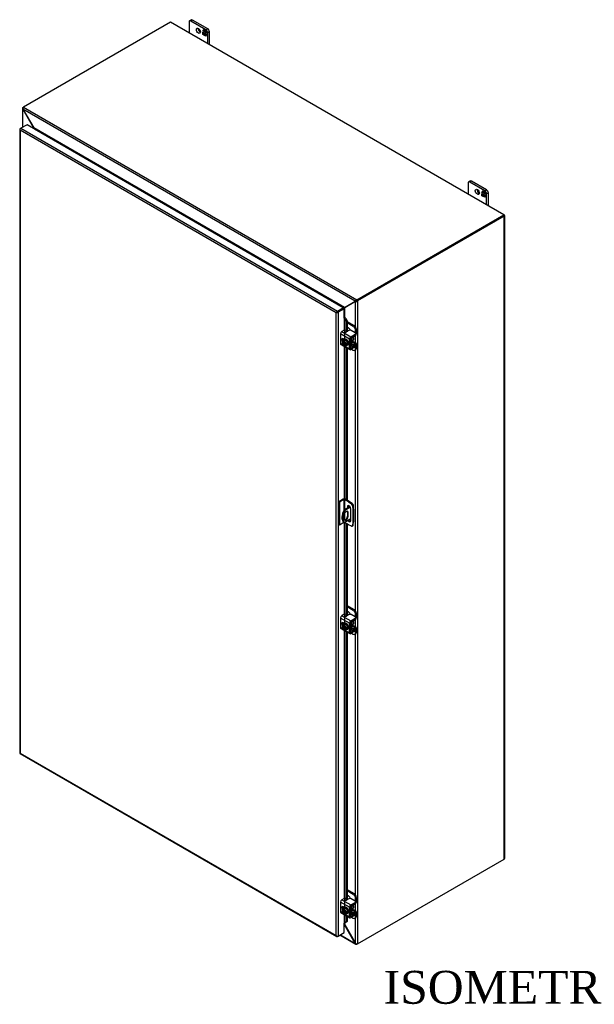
# Model space of a CAD drawing. Header units: inches. Extents: x 16 to 296, y 8 to 197.
# Tile 9 of 10: x 226 to 261, y 137 to 197. Entities that reach past the tile are written whole.
import ezdxf
from ezdxf.enums import TextEntityAlignment as Align

# ---------------------------------------------------------------- set-up
doc = ezdxf.new("R2010")
doc.units = ezdxf.units.IN
doc.header["$MEASUREMENT"] = 0
for name, color, linetype in [('COM40153-1', 7, 'CONTINUOUS'), ('COM40153-2', 7, 'CONTINUOUS'), ('COM42667', 7, 'CONTINUOUS'), ('COM42780', 7, 'CONTINUOUS'), ('COM48467', 7, 'CONTINUOUS'), ('COM52670', 7, 'CONTINUOUS'), ('COM71782-6', 7, 'CONTINUOUS'), ('DEFAULT', 7, 'CONTINUOUS'), ('FET07710', 7, 'CONTINUOUS'), ('SCC19011', 7, 'CONTINUOUS'), ('WAF25035', 7, 'CONTINUOUS')]:
    doc.layers.add(name, color=color, linetype=linetype)
doc.styles.add('SEACAD_TIMES_NEW_ROMAN', font='times.ttf')

msp = doc.modelspace()

# ---------------------------------------------------------------- linework, layer by layer
at = {"layer": 'COM40153-1', "color": 7}
for p, q in [((246.175, 167.065), (246.188, 167.057)), ((246.002, 166.926), (245.645, 166.72)), ((245.645, 166.72), (245.686, 166.697)), ((246.023, 166.892), (245.686, 166.697)), ((245.837, 166.582), (245.878, 166.559)), ((245.837, 166.582), (245.837, 166.345)), ((245.878, 166.321), (245.878, 166.559)), ((246.213, 166.777), (246.213, 167.022)), ((245.625, 165.995), (245.666, 165.972)), ((245.63, 166.416), (245.63, 166.179)), ((246.049, 166.172), (245.686, 165.962)), ((245.837, 166.345), (245.878, 166.321))]:
    msp.add_line(p, q, dxfattribs=at)
for centre, major_axis, start_param, end_param in [((246.127, 167.022), (-0.0864, 0), 2.529725, 3.926991), ((245.925, 166.515), (0.3, 0.52), 1.508132, 3.141593), ((245.966, 166.491), (0.3, 0.52), 1.508132, 3.204257), ((245.754, 166.487), (-0.087, -0.151), 2.356194, 5.497787), ((245.713, 166.511), (-0.087, -0.151), 2.356194, 2.906426), ((246.054, 166.787), (-0.025, -0.0433), 4.139289, 6.283185), ((246.014, 166.811), (0.025, 0.0433), 4.093609, 5.210881), ((246.054, 166.787), (-0.025, -0.0433), 0, 0.63978), ((245.754, 166.25), (0.087, 0.151), 2.356194, 5.497787), ((245.713, 166.274), (0.087, 0.151), 3.37676, 5.497787)]:
    msp.add_ellipse(centre, major_axis=major_axis, ratio=0.57735, start_param=start_param, end_param=end_param, dxfattribs=at)
at = {"layer": 'COM40153-2', "color": 7}
for p, q in [((245.587, 167.374), (245.309, 167.214)), ((245.309, 167.214), (245.309, 165.826)), ((245.349, 167.19), (245.309, 167.214)), ((245.628, 167.351), (245.349, 167.19)), ((245.349, 167.19), (245.349, 165.802)), ((245.628, 167.351), (245.628, 166.692)), ((245.668, 167.351), (245.668, 166.734)), ((245.903, 167.215), (245.668, 167.351)), ((245.944, 167.239), (245.709, 167.374)), ((245.903, 167.215), (245.944, 167.239)), ((245.903, 167.215), (246.092, 167.087)), ((246.133, 167.111), (245.944, 167.239)), ((246.092, 167.087), (246.133, 167.111)), ((245.668, 166.541), (245.668, 166.115)), ((245.837, 166.919), (245.878, 166.942)), ((245.837, 166.919), (245.837, 166.831)), ((245.878, 166.855), (245.878, 166.942)), ((246.049, 166.078), (246.049, 166.796)), ((246.197, 166.999), (246.156, 166.976)), ((246.156, 166.976), (246.173, 166.748)), ((246.173, 166.748), (246.214, 166.772)), ((246.173, 166.748), (246.173, 165.983)), ((246.214, 166.772), (246.197, 166.999)), ((246.214, 166.772), (246.214, 166.007)), ((245.628, 165.963), (245.349, 165.802)), ((245.628, 165.994), (245.628, 165.963)), ((245.668, 165.97), (245.668, 165.963)), ((245.903, 165.827), (245.668, 165.963)), ((246.173, 165.983), (246.156, 165.774)), ((246.173, 165.983), (246.214, 166.007)), ((246.197, 165.798), (246.214, 166.007)), ((245.349, 165.802), (245.309, 165.826)), ((246.092, 165.737), (245.903, 165.827)), ((246.136, 165.736), (246.177, 165.759)), ((246.156, 165.774), (246.197, 165.798))]:
    msp.add_line(p, q, dxfattribs=at)
for centre, major_axis, start_param, end_param in [((245.648, 167.339), (-0.0864, 0), 3.926991, 5.497787), ((245.648, 167.339), (-0.0288, 0), 3.926991, 5.497787), ((246.086, 167.009), (0.05, -0.0866), 0.872665, 2.268928), ((246.127, 167.033), (-0.05, 0.0866), 4.014257, 5.410521), ((245.943, 166.857), (0.075, -0.13), 0.785398, 3.926991), ((245.984, 166.881), (0.075, -0.13), 3.416574, 3.926991), ((245.648, 165.951), (0.0288, 0), 0.785398, 2.356194), ((245.943, 166.139), (-0.075, 0.13), 1.73559, 3.926991), ((245.984, 166.162), (-0.075, 0.13), 1.73559, 2.866611), ((246.086, 165.822), (-0.05, 0.0866), 2.443461, 3.839724), ((246.127, 165.846), (-0.05, 0.0866), 3.141593, 3.839724)]:
    msp.add_ellipse(centre, major_axis=major_axis, ratio=0.57735, start_param=start_param, end_param=end_param, dxfattribs=at)
at = {"layer": 'COM42667', "color": 7}
for p, q in [((245.966, 177.106), (245.418, 177.422)), ((245.418, 177.422), (245.418, 176.84)), ((245.643, 177.646), (245.498, 177.563)), ((245.498, 177.563), (246.047, 177.246)), ((245.932, 177.627), (245.785, 177.543)), ((246.047, 177.246), (246.32, 177.403)), ((246.047, 177.184), (246.32, 177.341)), ((246.32, 177.485), (246.073, 177.627)), ((246.32, 177.341), (246.32, 177.403)), ((246.349, 177.382), (246.349, 177.444)), ((245.418, 176.84), (245.621, 176.722)), ((245.441, 176.788), (245.99, 176.471)), ((245.648, 177.09), (245.573, 177.133)), ((245.661, 176.7), (245.966, 176.523)), ((245.966, 176.523), (245.966, 177.106)), ((246.02, 176.554), (246.02, 177.137)), ((246.32, 176.696), (246.047, 176.539)), ((246.32, 176.634), (246.047, 176.477)), ((246.307, 176.785), (246.32, 176.778)), ((246.32, 176.634), (246.32, 176.696)), ((246.349, 176.675), (246.349, 176.737)), ((246.047, 176.539), (246.02, 176.554)), ((245.966, 159.835), (245.418, 160.152)), ((245.418, 160.152), (245.418, 159.57)), ((245.643, 160.376), (245.498, 160.292)), ((245.498, 160.292), (246.047, 159.975)), ((245.648, 159.819), (245.573, 159.863)), ((245.932, 160.357), (245.785, 160.272)), ((246.02, 159.284), (246.02, 159.866)), ((246.047, 159.975), (246.32, 160.133)), ((246.047, 159.913), (246.32, 160.071)), ((246.32, 160.214), (246.073, 160.357)), ((246.32, 160.071), (246.32, 160.133)), ((246.349, 160.112), (246.349, 160.174)), ((245.418, 159.57), (245.621, 159.452)), ((245.441, 159.517), (245.99, 159.2)), ((245.661, 159.429), (245.966, 159.253)), ((245.966, 159.253), (245.966, 159.835)), ((246.047, 159.268), (246.02, 159.284)), ((246.32, 159.426), (246.047, 159.268)), ((246.32, 159.364), (246.047, 159.206)), ((246.307, 159.515), (246.32, 159.507)), ((246.32, 159.364), (246.32, 159.426)), ((246.349, 159.405), (246.349, 159.467)), ((245.643, 143.105), (245.498, 143.022)), ((245.932, 143.086), (245.785, 143.002)), ((246.32, 142.944), (246.073, 143.086)), ((245.966, 142.565), (245.418, 142.881)), ((245.418, 142.881), (245.418, 142.299)), ((245.498, 143.022), (246.047, 142.705)), ((245.648, 142.549), (245.573, 142.592)), ((245.966, 141.982), (245.966, 142.565)), ((246.02, 142.013), (246.02, 142.596)), ((246.047, 142.705), (246.32, 142.862)), ((246.047, 142.643), (246.32, 142.8)), ((246.32, 142.8), (246.32, 142.862)), ((246.349, 142.841), (246.349, 142.903)), ((245.418, 142.299), (245.621, 142.181)), ((245.441, 142.247), (245.99, 141.93)), ((245.661, 142.159), (245.966, 141.982)), ((246.047, 141.998), (246.02, 142.013)), ((246.32, 142.155), (246.047, 141.998)), ((246.32, 142.093), (246.047, 141.936)), ((246.307, 142.244), (246.32, 142.237)), ((246.32, 142.093), (246.32, 142.155)), ((246.349, 142.134), (246.349, 142.196))]:
    msp.add_line(p, q, dxfattribs=at)
for centre, major_axis, start_param, end_param in [((245.498, 177.469), (-0.0572, -0.0991), 3.926991, 5.497787), ((245.677, 177.626), (-0.048, 0), 3.141593, 5.497787), ((245.751, 177.562), (0.048, 0), 2.929457, 5.497787), ((246.003, 177.587), (0.1, 0), 0.785398, 2.356194), ((246.047, 177.152), (0.0572, 0.0991), 0.785398, 2.356194), ((246.249, 177.444), (-0.1, 0), 2.356194, 3.926991), ((246.249, 177.382), (-0.1, 0), 2.356194, 3.141593), ((245.498, 176.887), (0.0572, 0.0991), 2.356194, 3.141593), ((245.573, 177.042), (0.0562, -0.0973), 2.356194, 4.826451), ((245.627, 177.073), (0.0562, -0.0973), 3.6401, 4.826451), ((246.047, 177.152), (0.0192, 0.0333), 0.785398, 2.356194), ((246.249, 176.737), (-0.1, 0), 2.356194, 3.926991), ((246.249, 176.675), (-0.1, 0), 2.356194, 3.141593), ((246.047, 176.57), (0.0572, 0.0991), 2.356194, 3.926991), ((246.047, 176.57), (0.0192, 0.0333), 2.356194, 3.926991), ((245.498, 160.199), (-0.0572, -0.0991), 3.926991, 5.497787), ((245.573, 159.771), (0.0562, -0.0973), 2.356194, 4.826451), ((245.627, 159.802), (0.0562, -0.0973), 3.6401, 4.826451), ((245.677, 160.356), (-0.048, 0), 3.141593, 5.497787), ((245.751, 160.292), (0.048, 0), 2.929457, 5.497787), ((246.003, 160.316), (0.1, 0), 0.785398, 2.356194), ((246.047, 159.882), (0.0572, 0.0991), 0.785398, 2.356194), ((246.047, 159.882), (0.0192, 0.0333), 0.785398, 2.356194), ((246.249, 160.174), (-0.1, 0), 2.356194, 3.926991), ((246.249, 160.112), (-0.1, 0), 2.356194, 3.141593), ((245.498, 159.616), (0.0572, 0.0991), 2.356194, 3.141593), ((246.047, 159.3), (0.0572, 0.0991), 2.356194, 3.926991), ((246.047, 159.3), (0.0192, 0.0333), 2.356194, 3.926991), ((246.249, 159.467), (-0.1, 0), 2.356194, 3.926991), ((246.249, 159.405), (-0.1, 0), 2.356194, 3.141593), ((245.677, 143.085), (-0.048, 0), 3.141593, 5.497787), ((246.003, 143.046), (0.1, 0), 0.785398, 2.356194), ((245.498, 142.928), (-0.0572, -0.0991), 3.926991, 5.497787), ((245.573, 142.501), (0.0562, -0.0973), 2.356194, 4.826451), ((245.627, 142.532), (0.0562, -0.0973), 3.6401, 4.826451), ((245.751, 143.021), (0.048, 0), 2.929457, 5.497787), ((246.047, 142.611), (0.0572, 0.0991), 0.785398, 2.356194), ((246.047, 142.611), (0.0192, 0.0333), 0.785398, 2.356194), ((246.249, 142.903), (-0.1, 0), 2.356194, 3.926991), ((246.249, 142.841), (-0.1, 0), 2.356194, 3.141593), ((245.498, 142.346), (0.0572, 0.0991), 2.356194, 3.141593), ((246.047, 142.029), (0.0572, 0.0991), 2.356194, 3.926991), ((246.047, 142.029), (0.0192, 0.0333), 2.356194, 3.926991), ((246.249, 142.196), (-0.1, 0), 2.356194, 3.926991), ((246.249, 142.134), (-0.1, 0), 2.356194, 3.141593)]:
    msp.add_ellipse(centre, major_axis=major_axis, ratio=0.57735, start_param=start_param, end_param=end_param, dxfattribs=at)
at = {"layer": 'COM42780', "color": 7}
for p, q in [((245.815, 178.183), (246.247, 177.933)), ((245.815, 178.12), (246.193, 177.902)), ((245.911, 177.78), (245.815, 177.835)), ((246.193, 177.902), (246.247, 177.933)), ((246.145, 177.208), (246.309, 177.306)), ((246.389, 177.688), (246.335, 177.657)), ((246.335, 177.474), (246.335, 177.657)), ((246.389, 177.445), (246.389, 177.688)), ((246.02, 176.768), (246.065, 176.742)), ((246.02, 176.729), (246.089, 176.69)), ((246.024, 177.154), (246.065, 177.13)), ((246.065, 176.742), (246.065, 177.13)), ((246.119, 176.773), (246.119, 177.161)), ((246.119, 176.773), (246.145, 176.757)), ((246.123, 176.956), (246.309, 176.848)), ((246.365, 176.853), (246.137, 176.985)), ((246.309, 176.848), (246.145, 176.757)), ((246.308, 176.786), (246.145, 176.695)), ((246.308, 176.786), (246.335, 176.77)), ((246.335, 176.767), (246.335, 176.77)), ((246.335, 176.527), (246.335, 176.645)), ((246.389, 176.558), (246.389, 176.801)), ((246.093, 176.503), (246.193, 176.445)), ((246.293, 176.435), (246.347, 176.466)), ((246.335, 176.527), (246.389, 176.558)), ((245.815, 160.912), (246.247, 160.663)), ((245.815, 160.85), (246.193, 160.632)), ((245.911, 160.509), (245.815, 160.564)), ((246.193, 160.632), (246.247, 160.663)), ((246.024, 159.884), (246.065, 159.86)), ((246.065, 159.472), (246.065, 159.86)), ((246.119, 159.503), (246.119, 159.891)), ((246.145, 159.937), (246.309, 160.035)), ((246.389, 160.418), (246.335, 160.387)), ((246.335, 160.204), (246.335, 160.387)), ((246.389, 160.174), (246.389, 160.418)), ((246.02, 159.498), (246.065, 159.472)), ((246.02, 159.459), (246.089, 159.419)), ((246.119, 159.502), (246.145, 159.487)), ((246.123, 159.686), (246.309, 159.578)), ((246.365, 159.583), (246.137, 159.714)), ((246.309, 159.578), (246.145, 159.487)), ((246.308, 159.515), (246.145, 159.424)), ((246.308, 159.515), (246.335, 159.499)), ((246.335, 159.497), (246.335, 159.499)), ((246.335, 159.256), (246.335, 159.375)), ((246.335, 159.256), (246.389, 159.287)), ((246.389, 159.287), (246.389, 159.53)), ((246.093, 159.233), (246.193, 159.175)), ((246.293, 159.165), (246.347, 159.196)), ((245.815, 143.641), (246.247, 143.392)), ((245.815, 143.579), (246.193, 143.361)), ((245.911, 143.239), (245.815, 143.294)), ((246.193, 143.361), (246.247, 143.392)), ((246.389, 143.147), (246.335, 143.116)), ((246.335, 142.933), (246.335, 143.116)), ((246.389, 142.904), (246.389, 143.147)), ((246.024, 142.613), (246.065, 142.589)), ((246.065, 142.201), (246.065, 142.589)), ((246.119, 142.232), (246.119, 142.62)), ((246.145, 142.667), (246.309, 142.765)), ((246.02, 142.227), (246.065, 142.201)), ((246.02, 142.188), (246.089, 142.149)), ((246.093, 141.962), (246.193, 141.904)), ((246.119, 142.232), (246.145, 142.216)), ((246.123, 142.415), (246.309, 142.307)), ((246.365, 142.312), (246.137, 142.444)), ((246.309, 142.307), (246.145, 142.216)), ((246.308, 142.245), (246.145, 142.154)), ((246.293, 141.894), (246.347, 141.925)), ((246.308, 142.245), (246.335, 142.229)), ((246.335, 142.226), (246.335, 142.229)), ((246.335, 141.986), (246.335, 142.104)), ((246.335, 141.986), (246.389, 142.017)), ((246.389, 142.017), (246.389, 142.26))]:
    msp.add_line(p, q, dxfattribs=at)
for centre, major_axis, start_param, end_param in [((246.193, 177.739), (0.1, -0.173), 0.785398, 2.356194), ((246.247, 177.77), (-0.1, 0.173), 3.926991, 5.497787), ((245.911, 177.617), (0.1, -0.173), 1.392108, 2.356194), ((246.146, 177.177), (-0.0192, -0.0333), 3.944444, 5.497787), ((246.308, 177.398), (-0.0572, -0.0991), 0.802851, 2.356194), ((246.146, 177.177), (-0.0572, -0.0991), 4.744903, 5.497787), ((246.146, 176.789), (0.0572, 0.0991), 2.356194, 3.909538), ((246.031, 177.08), (0.078, -0.135), 0.133398, 1.437398), ((246.146, 176.789), (0.0192, 0.0333), 2.356194, 3.909538), ((246.308, 176.754), (-0.0192, -0.0333), 2.356194, 3.909538), ((246.308, 176.754), (-0.0572, -0.0991), 2.356194, 3.909538), ((246.193, 176.608), (-0.1, 0.173), 2.356194, 3.926991), ((246.247, 176.639), (-0.1, 0.173), 3.141593, 3.926991), ((245.911, 160.346), (0.1, -0.173), 1.392108, 2.356194), ((246.193, 160.468), (0.1, -0.173), 0.785398, 2.356194), ((246.247, 160.499), (-0.1, 0.173), 3.926991, 5.497787), ((246.146, 159.906), (-0.0572, -0.0991), 4.744903, 5.497787), ((246.146, 159.906), (-0.0192, -0.0333), 3.944444, 5.497787), ((246.308, 160.128), (-0.0572, -0.0991), 0.802851, 2.356194), ((246.146, 159.518), (0.0572, 0.0991), 2.356194, 3.909538), ((246.031, 159.809), (0.078, -0.135), 0.133398, 1.437398), ((246.146, 159.518), (0.0192, 0.0333), 2.356194, 3.909538), ((246.193, 159.338), (-0.1, 0.173), 2.356194, 3.926991), ((246.308, 159.484), (-0.0192, -0.0333), 2.356194, 3.909538), ((246.308, 159.484), (-0.0572, -0.0991), 2.356194, 3.909538), ((246.247, 159.369), (-0.1, 0.173), 3.141593, 3.926991), ((245.911, 143.076), (0.1, -0.173), 1.392108, 2.356194), ((246.193, 143.198), (0.1, -0.173), 0.785398, 2.356194), ((246.247, 143.229), (-0.1, 0.173), 3.926991, 5.497787), ((246.146, 142.636), (-0.0572, -0.0991), 4.744903, 5.497787), ((246.146, 142.636), (-0.0192, -0.0333), 3.944444, 5.497787), ((246.031, 142.539), (0.078, -0.135), 0.133398, 1.437398), ((246.308, 142.857), (-0.0572, -0.0991), 0.802851, 2.356194), ((246.146, 142.248), (0.0572, 0.0991), 2.356194, 3.909538), ((246.146, 142.248), (0.0192, 0.0333), 2.356194, 3.909538), ((246.193, 142.067), (-0.1, 0.173), 2.356194, 3.926991), ((246.308, 142.213), (-0.0192, -0.0333), 2.356194, 3.909538), ((246.308, 142.213), (-0.0572, -0.0991), 2.356194, 3.909538), ((246.247, 142.098), (-0.1, 0.173), 3.141593, 3.926991)]:
    msp.add_ellipse(centre, major_axis=major_axis, ratio=0.57735, start_param=start_param, end_param=end_param, dxfattribs=at)
at = {"layer": 'COM48467', "color": 7}
for p, q in [((226.062, 191.14), (226.062, 189.98)), ((226.087, 191.193), (226.128, 191.217)), ((226.087, 191.193), (226.107, 191.181)), ((226.098, 191.093), (226.087, 191.087)), ((226.087, 191.087), (226.742, 189.951)), ((226.087, 189.995), (226.087, 191.087)), ((226.753, 189.957), (226.742, 189.951)), ((226.742, 189.915), (226.742, 189.951)), ((255.34, 184.614), (246.411, 179.459)), ((255.38, 184.591), (246.452, 179.436)), ((255.38, 184.661), (255.36, 184.673)), ((255.38, 145.493), (255.38, 184.591)), ((255.406, 145.528), (255.406, 184.626)), ((246.329, 179.4), (245.674, 179.021)), ((245.674, 178.421), (245.674, 179.021)), ((246.37, 179.423), (246.329, 179.4)), ((246.329, 177.855), (246.329, 179.4)), ((246.452, 179.436), (246.411, 179.459)), ((246.452, 179.436), (246.452, 140.338)), ((245.594, 178.973), (245.594, 178.973)), ((246.329, 176.874), (246.329, 177.321)), ((246.329, 160.585), (246.329, 176.456)), ((246.329, 159.603), (246.329, 160.05)), ((246.329, 143.314), (246.329, 159.185)), ((246.452, 140.338), (255.38, 145.493)), ((246.329, 142.333), (246.329, 142.78)), ((246.329, 140.374), (246.329, 141.915)), ((245.674, 141.509), (245.674, 141.611)), ((245.674, 141.509), (246.329, 140.374))]:
    msp.add_line(p, q, dxfattribs=at)
for centre, radius, start, end in [((226.131, 191.14), 0.0689, 129.37229, 230.62771), ((246.352, 179.548), 0.151, 261.36492, 311.40397), ((246.327, 179.513), 0.0991, 295.50531, 327.32333), ((246.429, 140.487), 0.151, 228.59603, 278.63508)]:
    msp.add_arc(centre, radius, start, end, dxfattribs=at)
for centre, end_param in [((255.319, 184.626), 3.926991), ((255.319, 145.528), 3.141593)]:
    msp.add_ellipse(centre, major_axis=(-0.0864, 0), ratio=0.57735, start_param=2.356194, end_param=end_param, dxfattribs=at)
for points, knots in [([(226.742, 189.951), (226.744, 189.943), (226.746, 189.936), (226.748, 189.923), (226.749, 189.917), (226.75, 189.912)], [0, 0, 0, 0, 0.25, 0.25, 0.4206563, 0.4206563, 0.4206563, 0.4206563]), ([(245.604, 178.981), (245.605, 178.982), (245.607, 178.982), (245.614, 178.987), (245.62, 178.99), (245.632, 178.997), (245.638, 179), (245.649, 179.007), (245.655, 179.01), (245.665, 179.016), (245.67, 179.019), (245.674, 179.022)], [0.0919591, 0.0919591, 0.0919591, 0.0919591, 0.125, 0.125, 0.25, 0.25, 0.375, 0.375, 0.5, 0.5, 0.6103955, 0.6103955, 0.6103955, 0.6103955]), ([(245.642, 178.959), (245.642, 178.959), (245.642, 178.959), (245.644, 178.962), (245.647, 178.965), (245.653, 178.975), (245.656, 178.981), (245.662, 178.993), (245.665, 178.999), (245.67, 179.01), (245.672, 179.016), (245.674, 179.021)], [0.1244893, 0.1244893, 0.1244893, 0.1244893, 0.125, 0.125, 0.25, 0.25, 0.5, 0.5, 0.75, 0.75, 1, 1, 1, 1]), ([(245.674, 141.509), (245.672, 141.517), (245.67, 141.524), (245.665, 141.539), (245.662, 141.546), (245.656, 141.559), (245.653, 141.566), (245.648, 141.573), (245.647, 141.574), (245.645, 141.575)], [0, 0, 0, 0, 0.25, 0.25, 0.5, 0.5, 0.75, 0.75, 0.8167546, 0.8167546, 0.8167546, 0.8167546])]:
    msp.add_open_spline(points, degree=3, knots=knots, dxfattribs=at)
at = {"layer": 'COM52670', "color": 7}
for p, q in [((235.077, 196.383), (226.128, 191.217)), ((255.36, 184.673), (235.077, 196.383)), ((226.098, 191.093), (226.753, 189.957)), ((246.319, 179.418), (226.098, 191.093)), ((226.128, 191.217), (246.411, 179.506)), ((245.663, 179.04), (226.753, 189.957)), ((226.793, 189.886), (226.794, 189.887)), ((226.794, 189.887), (245.581, 179.04)), ((246.411, 179.506), (255.36, 184.673)), ((246.411, 179.459), (255.36, 184.626)), ((255.36, 184.626), (255.36, 184.673)), ((245.581, 179.04), (245.581, 179.039)), ((245.581, 179.04), (245.581, 179.039)), ((245.663, 179.04), (246.319, 179.418)), ((246.359, 179.442), (246.319, 179.418)), ((246.411, 179.506), (246.411, 179.459)), ((245.645, 141.514), (245.663, 141.503)), ((245.674, 141.509), (245.663, 141.503)), ((246.319, 140.368), (245.663, 141.503)), ((245.383, 140.879), (246.352, 140.319)), ((245.408, 140.893), (246.319, 140.368)), ((246.329, 140.374), (246.319, 140.368)), ((246.411, 140.314), (246.411, 140.338)), ((246.452, 140.338), (246.411, 140.314))]:
    msp.add_line(p, q, dxfattribs=at)
for centre, radius, start, end in [((226.245, 191.123), 0.151, 141.36492, 191.40397), ((246.459, 179.364), 0.15, 108.56927, 158.66184), ((246.415, 179.36), 0.0991, 92.67682, 124.49453), ((246.387, 140.379), 0.0689, 189.37229, 290.62771)]:
    msp.add_arc(centre, radius, start, end, dxfattribs=at)
for points, knots in [([(226.753, 189.957), (226.759, 189.952), (226.764, 189.946), (226.774, 189.935), (226.779, 189.929), (226.788, 189.917), (226.792, 189.911), (226.796, 189.902), (226.797, 189.898), (226.797, 189.894), (226.797, 189.892), (226.797, 189.89), (226.796, 189.889), (226.795, 189.888), (226.795, 189.887), (226.794, 189.887)], [0, 0, 0, 0, 0.25, 0.25, 0.5, 0.5, 0.75, 0.75, 0.875, 0.875, 0.9375, 0.9375, 0.96875, 0.96875, 1, 1, 1, 1]), ([(245.581, 179.04), (245.583, 179.041), (245.585, 179.041), (245.589, 179.042), (245.591, 179.043), (245.597, 179.044), (245.601, 179.044), (245.612, 179.045), (245.619, 179.045), (245.633, 179.044), (245.639, 179.043), (245.651, 179.042), (245.657, 179.041), (245.663, 179.04)], [0, 0, 0, 0, 0.0625, 0.0625, 0.125, 0.125, 0.25, 0.25, 0.5, 0.5, 0.75, 0.75, 1, 1, 1, 1]), ([(245.604, 179.006), (245.608, 179.008), (245.611, 179.01), (245.621, 179.016), (245.627, 179.019), (245.639, 179.026), (245.644, 179.029), (245.655, 179.035), (245.659, 179.038), (245.664, 179.04)], [0.1707247, 0.1707247, 0.1707247, 0.1707247, 0.25, 0.25, 0.375, 0.375, 0.5, 0.5, 0.6096607, 0.6096607, 0.6096607, 0.6096607]), ([(245.663, 141.503), (245.657, 141.508), (245.651, 141.514), (245.645, 141.519), (245.645, 141.519), (245.645, 141.519)], [0, 0, 0, 0, 0.25, 0.25, 0.2553629, 0.2553629, 0.2553629, 0.2553629])]:
    msp.add_open_spline(points, degree=3, knots=knots, dxfattribs=at)
at = {"layer": 'COM71782-6', "color": 7}
for p, q in [((225.907, 189.87), (225.907, 151.945)), ((225.916, 189.849), (225.916, 189.849)), ((225.932, 189.906), (225.973, 189.929)), ((245.15, 178.716), (225.932, 189.812)), ((225.932, 189.812), (225.932, 151.933)), ((226.346, 190.144), (225.973, 189.929)), ((225.973, 189.929), (245.231, 178.81)), ((245.604, 179.026), (226.346, 190.144)), ((245.231, 178.81), (245.604, 179.026)), ((245.604, 179.026), (245.604, 178.979)), ((245.191, 178.74), (245.15, 178.716)), ((245.15, 140.838), (245.15, 178.716)), ((245.174, 178.73), (245.231, 178.763)), ((245.174, 178.73), (245.231, 178.763)), ((245.231, 178.763), (245.604, 178.979)), ((245.604, 178.979), (245.231, 178.763)), ((245.645, 178.955), (245.272, 178.74)), ((245.272, 178.74), (245.272, 140.815)), ((245.645, 178.955), (245.604, 178.979)), ((245.645, 178.384), (245.645, 178.955)), ((245.668, 178.388), (245.673, 178.421)), ((245.645, 178.384), (245.645, 177.647)), ((245.689, 178.358), (245.736, 178.377)), ((245.689, 178.358), (245.768, 178.18)), ((245.689, 177.109), (245.689, 178.358)), ((245.736, 178.377), (245.815, 178.199)), ((245.815, 178.199), (245.768, 178.18)), ((245.768, 178.18), (245.768, 177.536)), ((245.815, 178.199), (245.815, 177.56)), ((245.645, 177.092), (245.645, 177.088)), ((245.645, 176.67), (245.645, 167.389)), ((245.689, 167.383), (245.689, 176.645)), ((245.768, 176.599), (245.768, 167.34)), ((245.815, 176.572), (245.815, 167.313)), ((245.645, 165.968), (245.645, 160.377)), ((245.689, 159.839), (245.689, 165.951)), ((245.768, 165.905), (245.768, 160.266)), ((245.815, 165.878), (245.815, 160.29)), ((245.645, 159.821), (245.645, 159.817)), ((245.645, 159.4), (245.645, 143.106)), ((245.689, 142.568), (245.689, 159.374)), ((245.768, 159.329), (245.768, 142.995)), ((245.815, 159.301), (245.815, 143.019)), ((225.93, 151.906), (245.188, 140.787)), ((225.932, 151.933), (245.15, 140.838)), ((245.645, 142.551), (245.645, 142.547)), ((245.645, 142.129), (245.645, 141.601)), ((245.689, 141.622), (245.689, 142.104)), ((245.768, 142.058), (245.768, 141.67)), ((245.815, 142.031), (245.815, 141.689)), ((245.645, 141.03), (245.645, 141.601)), ((245.768, 141.67), (245.689, 141.622)), ((245.689, 141.622), (245.736, 141.641)), ((245.815, 141.689), (245.736, 141.641)), ((245.815, 141.689), (245.768, 141.67)), ((245.174, 140.805), (245.174, 140.805)), ((245.272, 140.815), (245.231, 140.791)), ((245.272, 140.815), (245.645, 141.03))]:
    msp.add_line(p, q, dxfattribs=at)
for centre, radius, start, end in [((245.63, 178.293), 0.135, 38.39682, 71.6578), ((245.605, 178.322), 0.0911, 23.27341, 46.5882), ((245.887, 141.342), 0.343, 125.20447, 129.63899), ((245.724, 141.561), 0.0704, 117.4412, 127.50152)]:
    msp.add_arc(centre, radius, start, end, dxfattribs=at)
for centre, major_axis, ratio, start_param, end_param in [((225.994, 189.87), (0.0864, 0), 0.57735, 2.356194, 3.587154), ((225.973, 189.859), (0.0432, 0.0748), 0.57735, 0.785398, 2.016358), ((225.994, 189.847), (-0.061, 0.106), 0.577982, 1.231508, 1.571345), ((225.994, 189.847), (-0.061, 0.106), 0.577982, 1.230411, 1.570248), ((245.211, 178.752), (-0.0863, -0.0499), 0.000948, -1.124689, -0.784852), ((245.211, 178.752), (-0.0864, -0.0498), 0.000948, 0.784852, 1.124689), ((245.231, 178.74), (0.0432, 0.0748), 0.57735, 0.785398, 2.016358), ((245.211, 178.775), (0.0864, 0), 0.57735, 4.266828, 5.497787), ((245.211, 178.752), (0.0288, 0.0166), 0.000948, 0.785944, 2.356741), ((245.211, 178.752), (0.0288, 0.0166), 0.000948, 3.926445, 5.497241), ((245.665, 178.372), (0.0864, 0), 0.57735, 1.48353, 1.808737), ((245.665, 178.372), (0.0288, 0), 0.57735, 1.48353, 2.356194), ((225.994, 151.945), (0.0864, 0), 0.57735, 3.141593, 3.587154), ((225.994, 151.969), (-0.0864, -0.0498), 0.000948, 0.445015, 0.784852), ((225.994, 151.969), (-0.0863, -0.0499), 0.000948, -0.784852, -0.445015), ((225.973, 151.98), (0.0432, 0.0748), 0.57735, 2.696031, 3.141593), ((245.665, 141.59), (-0.0288, 0), 0.57735, 4.625123, 5.497787), ((245.211, 140.873), (0.061, -0.106), 0.577982, 4.712938, 5.052774), ((245.211, 140.873), (0.061, -0.106), 0.577982, 4.71184, 5.051677), ((245.211, 140.85), (0.0864, 0), 0.57735, 4.266828, 5.497787), ((245.231, 140.862), (0.0432, 0.0748), 0.57735, 2.696031, 3.926991)]:
    msp.add_ellipse(centre, major_axis=major_axis, ratio=ratio, start_param=start_param, end_param=end_param, dxfattribs=at)
at = {"layer": 'FET07710', "color": 7}
for p, q in [((236.208, 196.39), (236.208, 195.73)), ((236.345, 196.519), (236.239, 196.458)), ((236.42, 196.512), (236.314, 196.451)), ((237.233, 195.92), (236.314, 196.451)), ((237.339, 195.981), (236.42, 196.512)), ((237.051, 195.826), (237.12, 195.925)), ((237.062, 195.833), (237.051, 195.826)), ((237.087, 195.805), (237.051, 195.826)), ((237.062, 195.833), (237.087, 195.869)), ((237.087, 195.818), (237.062, 195.833)), ((237.099, 195.881), (237.087, 195.874)), ((237.143, 195.842), (237.087, 195.874)), ((237.087, 195.874), (237.087, 195.805)), ((237.094, 195.878), (237.125, 195.922)), ((237.154, 195.849), (237.099, 195.881)), ((237.12, 195.925), (237.182, 195.889)), ((237.154, 195.849), (237.143, 195.842)), ((237.143, 195.773), (237.143, 195.842)), ((237.154, 195.78), (237.143, 195.773)), ((237.177, 195.753), (237.143, 195.773)), ((237.154, 195.78), (237.154, 195.849)), ((237.177, 195.767), (237.154, 195.78)), ((237.188, 195.829), (237.177, 195.823)), ((237.232, 195.791), (237.177, 195.823)), ((237.177, 195.823), (237.177, 195.753)), ((237.182, 195.889), (237.182, 195.838)), ((237.182, 195.838), (237.207, 195.875)), ((237.193, 195.845), (237.182, 195.838)), ((237.244, 195.797), (237.188, 195.829)), ((237.193, 195.845), (237.212, 195.872)), ((237.207, 195.875), (237.269, 195.839)), ((237.244, 195.797), (237.232, 195.791)), ((237.232, 195.721), (237.232, 195.791)), ((237.233, 195.92), (237.339, 195.981)), ((237.244, 195.728), (237.244, 195.797)), ((237.269, 195.839), (237.269, 195.7)), ((237.445, 195.797), (237.339, 195.736)), ((237.445, 195.016), (237.445, 195.797)), ((237.051, 195.624), (237.051, 195.763)), ((237.051, 195.763), (237.087, 195.741)), ((237.062, 195.63), (237.051, 195.624)), ((237.112, 195.588), (237.051, 195.624)), ((237.062, 195.63), (237.062, 195.756)), ((237.119, 195.598), (237.062, 195.63)), ((237.087, 195.741), (237.087, 195.672)), ((237.087, 195.672), (237.143, 195.64)), ((237.138, 195.624), (237.112, 195.588)), ((237.149, 195.631), (237.138, 195.624)), ((237.138, 195.574), (237.138, 195.624)), ((237.149, 195.58), (237.138, 195.574)), ((237.199, 195.538), (237.138, 195.574)), ((237.143, 195.64), (237.143, 195.709)), ((237.143, 195.709), (237.177, 195.69)), ((237.154, 195.647), (237.143, 195.64)), ((237.149, 195.58), (237.149, 195.631)), ((237.206, 195.547), (237.149, 195.58)), ((237.154, 195.647), (237.154, 195.703)), ((237.177, 195.69), (237.177, 195.621)), ((237.177, 195.621), (237.232, 195.589)), ((237.269, 195.637), (237.199, 195.538)), ((237.244, 195.728), (237.232, 195.721)), ((237.269, 195.7), (237.232, 195.721)), ((237.232, 195.589), (237.232, 195.658)), ((237.232, 195.658), (237.269, 195.637)), ((237.237, 195.591), (237.232, 195.589)), ((237.269, 195.713), (237.244, 195.728)), ((237.244, 195.601), (237.244, 195.651)), ((237.339, 195.077), (237.339, 195.736)), ((253.179, 186.592), (253.179, 185.932)), ((253.315, 186.721), (253.21, 186.66)), ((253.39, 186.714), (253.285, 186.653)), ((254.204, 186.122), (253.285, 186.653)), ((254.31, 186.183), (253.39, 186.714)), ((254.021, 186.028), (254.091, 186.127)), ((254.033, 186.035), (254.021, 186.028)), ((254.058, 186.007), (254.021, 186.028)), ((254.021, 185.826), (254.021, 185.965)), ((254.021, 185.965), (254.058, 185.944)), ((254.033, 185.832), (254.021, 185.826)), ((254.083, 185.79), (254.021, 185.826)), ((254.033, 186.035), (254.058, 186.071)), ((254.058, 186.02), (254.033, 186.035)), ((254.033, 185.832), (254.033, 185.958)), ((254.089, 185.8), (254.033, 185.832)), ((254.069, 186.083), (254.058, 186.076)), ((254.113, 186.044), (254.058, 186.076)), ((254.058, 186.076), (254.058, 186.007)), ((254.058, 185.944), (254.058, 185.874)), ((254.058, 185.874), (254.113, 185.842)), ((254.065, 186.08), (254.095, 186.124)), ((254.125, 186.051), (254.069, 186.083)), ((254.108, 185.826), (254.083, 185.79)), ((254.091, 186.127), (254.152, 186.091)), ((254.12, 185.833), (254.108, 185.826)), ((254.108, 185.776), (254.108, 185.826)), ((254.12, 185.782), (254.108, 185.776)), ((254.17, 185.74), (254.108, 185.776)), ((254.125, 186.051), (254.113, 186.044)), ((254.113, 185.975), (254.113, 186.044)), ((254.125, 185.982), (254.113, 185.975)), ((254.147, 185.956), (254.113, 185.975)), ((254.113, 185.842), (254.113, 185.911)), ((254.113, 185.911), (254.147, 185.892)), ((254.125, 185.849), (254.113, 185.842)), ((254.12, 185.782), (254.12, 185.833)), ((254.177, 185.749), (254.12, 185.782)), ((254.125, 185.982), (254.125, 186.051)), ((254.147, 185.969), (254.125, 185.982)), ((254.125, 185.849), (254.125, 185.905)), ((254.159, 186.031), (254.147, 186.025)), ((254.203, 185.993), (254.147, 186.025)), ((254.147, 186.025), (254.147, 185.956)), ((254.147, 185.892), (254.147, 185.823)), ((254.147, 185.823), (254.203, 185.791)), ((254.152, 186.091), (254.152, 186.041)), ((254.152, 186.041), (254.178, 186.077)), ((254.164, 186.047), (254.152, 186.041)), ((254.214, 185.999), (254.159, 186.031)), ((254.164, 186.047), (254.183, 186.074)), ((254.239, 185.839), (254.17, 185.74)), ((254.178, 186.077), (254.239, 186.041)), ((254.214, 185.999), (254.203, 185.993)), ((254.203, 185.923), (254.203, 185.993)), ((254.214, 185.93), (254.203, 185.923)), ((254.239, 185.902), (254.203, 185.923)), ((254.203, 185.791), (254.203, 185.86)), ((254.203, 185.86), (254.239, 185.839)), ((254.207, 185.793), (254.203, 185.791)), ((254.204, 186.122), (254.31, 186.183)), ((254.214, 185.93), (254.214, 185.999)), ((254.239, 185.915), (254.214, 185.93)), ((254.214, 185.803), (254.214, 185.853)), ((254.239, 186.041), (254.239, 185.902)), ((254.416, 186), (254.31, 185.938)), ((254.31, 185.279), (254.31, 185.938)), ((254.416, 185.218), (254.416, 186))]:
    msp.add_line(p, q, dxfattribs=at)
for centre, major_axis, start_param, end_param in [((236.314, 196.328), (0.075, -0.13), 2.356194, 3.926991), ((236.42, 196.389), (0.075, -0.13), 2.356194, 3.141593), ((236.88, 195.92), (-0.087, 0.152), 0.649107, 2.492486), ((237.233, 195.798), (0.075, -0.13), 0.785398, 2.356194), ((237.339, 195.859), (-0.075, 0.13), 3.926991, 5.497787), ((253.285, 186.53), (0.075, -0.13), 2.356194, 3.926991), ((253.39, 186.591), (0.075, -0.13), 2.356194, 3.141593), ((253.85, 186.122), (-0.088, 0.152), 0.649107, 2.492486), ((254.204, 186), (0.075, -0.13), 0.785398, 2.356194), ((254.31, 186.061), (-0.075, 0.13), 3.926991, 5.497787)]:
    msp.add_ellipse(centre, major_axis=major_axis, ratio=0.57735, start_param=start_param, end_param=end_param, dxfattribs=at)
for centre in [(236.774, 195.859), (253.744, 186.061)]:
    msp.add_ellipse(centre, major_axis=(-0.087, 0.152), ratio=0.57735, dxfattribs=at)
at = {"layer": 'SCC19011', "color": 7}
for p, q in [((245.519, 176.996), (245.622, 177.055)), ((245.641, 177.012), (245.519, 176.996)), ((245.519, 176.996), (245.519, 176.947)), ((245.531, 176.94), (245.519, 176.947)), ((245.573, 176.934), (245.519, 176.903)), ((245.519, 176.903), (245.519, 176.854)), ((245.519, 176.903), (245.531, 176.896)), ((245.519, 176.854), (245.641, 176.697)), ((245.559, 176.95), (245.542, 176.94)), ((245.542, 176.896), (245.559, 176.906)), ((245.745, 176.843), (245.559, 176.95)), ((245.559, 176.906), (245.768, 176.785)), ((245.573, 176.942), (245.573, 176.934)), ((245.573, 176.934), (245.747, 176.833)), ((245.743, 177.071), (245.622, 177.055)), ((245.641, 177.012), (245.743, 177.071)), ((245.763, 176.856), (245.641, 177.012)), ((245.641, 176.697), (245.763, 176.713)), ((245.865, 176.915), (245.743, 177.071)), ((245.763, 176.807), (245.751, 176.813)), ((245.768, 176.785), (245.751, 176.776)), ((245.751, 176.769), (245.763, 176.762)), ((245.763, 176.856), (245.865, 176.915)), ((245.763, 176.807), (245.763, 176.856)), ((245.816, 176.838), (245.763, 176.807)), ((245.816, 176.793), (245.763, 176.762)), ((245.763, 176.713), (245.865, 176.772)), ((245.763, 176.713), (245.763, 176.762)), ((245.778, 176.815), (245.816, 176.793)), ((245.816, 176.793), (245.816, 176.838)), ((245.865, 176.772), (245.865, 176.915)), ((246.141, 177.03), (246.206, 177.068)), ((245.519, 159.725), (245.622, 159.785)), ((245.641, 159.742), (245.519, 159.725)), ((245.519, 159.725), (245.519, 159.677)), ((245.531, 159.67), (245.519, 159.677)), ((245.573, 159.663), (245.519, 159.632)), ((245.519, 159.632), (245.519, 159.583)), ((245.519, 159.632), (245.531, 159.625)), ((245.519, 159.583), (245.641, 159.427)), ((245.559, 159.68), (245.542, 159.67)), ((245.542, 159.625), (245.559, 159.635)), ((245.745, 159.573), (245.559, 159.68)), ((245.559, 159.635), (245.768, 159.515)), ((245.573, 159.672), (245.573, 159.663)), ((245.573, 159.663), (245.747, 159.563)), ((245.743, 159.801), (245.622, 159.785)), ((245.641, 159.742), (245.743, 159.801)), ((245.763, 159.585), (245.641, 159.742)), ((245.641, 159.427), (245.763, 159.443)), ((245.865, 159.644), (245.743, 159.801)), ((245.763, 159.536), (245.751, 159.543)), ((245.768, 159.515), (245.751, 159.505)), ((245.751, 159.498), (245.763, 159.492)), ((245.763, 159.585), (245.865, 159.644)), ((245.763, 159.536), (245.763, 159.585)), ((245.816, 159.567), (245.763, 159.536)), ((245.816, 159.523), (245.763, 159.492)), ((245.763, 159.443), (245.865, 159.502)), ((245.763, 159.443), (245.763, 159.492)), ((245.778, 159.545), (245.816, 159.523)), ((245.816, 159.523), (245.816, 159.567)), ((245.865, 159.502), (245.865, 159.644)), ((246.141, 159.76), (246.206, 159.798)), ((245.519, 142.455), (245.622, 142.514)), ((245.743, 142.53), (245.622, 142.514)), ((245.641, 142.471), (245.743, 142.53)), ((245.865, 142.374), (245.743, 142.53)), ((246.141, 142.489), (246.206, 142.527)), ((245.641, 142.471), (245.519, 142.455)), ((245.519, 142.455), (245.519, 142.406)), ((245.531, 142.399), (245.519, 142.406)), ((245.573, 142.393), (245.519, 142.362)), ((245.519, 142.362), (245.519, 142.313)), ((245.519, 142.362), (245.531, 142.355)), ((245.519, 142.313), (245.641, 142.156)), ((245.559, 142.409), (245.542, 142.399)), ((245.542, 142.355), (245.559, 142.365)), ((245.745, 142.302), (245.559, 142.409)), ((245.559, 142.365), (245.768, 142.244)), ((245.573, 142.401), (245.573, 142.393)), ((245.573, 142.393), (245.747, 142.292)), ((245.763, 142.315), (245.641, 142.471)), ((245.641, 142.156), (245.763, 142.172)), ((245.763, 142.266), (245.751, 142.272)), ((245.768, 142.244), (245.751, 142.234)), ((245.751, 142.228), (245.763, 142.221)), ((245.763, 142.315), (245.865, 142.374)), ((245.763, 142.266), (245.763, 142.315)), ((245.816, 142.297), (245.763, 142.266)), ((245.816, 142.252), (245.763, 142.221)), ((245.763, 142.172), (245.865, 142.231)), ((245.763, 142.172), (245.763, 142.221)), ((245.778, 142.274), (245.816, 142.252)), ((245.816, 142.252), (245.816, 142.297)), ((245.865, 142.231), (245.865, 142.374))]:
    msp.add_line(p, q, dxfattribs=at)
for centre, start, end in [((245.537, 176.952), 242.85249, 296.62296), ((245.537, 176.907), 242.85268, 296.62277), ((245.537, 159.681), 242.85249, 296.62296), ((245.537, 159.637), 242.85268, 296.62277), ((245.537, 142.411), 242.85249, 296.62296), ((245.537, 142.366), 242.85268, 296.62277)]:
    msp.add_arc(centre, 0.0126, start, end, dxfattribs=at)
for centre, major_axis, start_param, end_param in [((246.158, 177.153), (0.0488, -0.0845), 0, 2.159159), ((245.641, 176.855), (0.079, -0.137), 0.958412, 3.753977), ((245.641, 176.855), (-0.079, 0.137), 0.958412, 3.753977), ((245.647, 176.858), (0.075, -0.13), 3.141593, 3.744649), ((245.647, 176.858), (-0.075, 0.13), 0.96774, 3.141593), ((245.664, 176.868), (0.075, -0.13), 3.254972, 3.744649), ((245.664, 176.868), (-0.075, 0.13), 0.96774, 3.028213), ((246.158, 159.882), (0.0488, -0.0845), 0, 2.159159), ((245.641, 159.584), (0.079, -0.137), 0.958412, 3.753977), ((245.641, 159.584), (-0.079, 0.137), 0.958412, 3.753977), ((245.647, 159.587), (0.075, -0.13), 3.141593, 3.744649), ((245.647, 159.587), (-0.075, 0.13), 0.96774, 3.141593), ((245.664, 159.597), (0.075, -0.13), 3.254972, 3.744649), ((245.664, 159.597), (-0.075, 0.13), 0.96774, 3.028213), ((246.158, 142.612), (0.0488, -0.0845), 0, 2.159159), ((245.641, 142.314), (0.079, -0.137), 0.958412, 3.753977), ((245.641, 142.314), (-0.079, 0.137), 0.958412, 3.753977), ((245.647, 142.317), (0.075, -0.13), 3.141593, 3.744649), ((245.647, 142.317), (-0.075, 0.13), 0.96774, 3.141593), ((245.664, 142.327), (0.075, -0.13), 3.254972, 3.744649), ((245.664, 142.327), (-0.075, 0.13), 0.96774, 3.028213)]:
    msp.add_ellipse(centre, major_axis=major_axis, ratio=0.57735, start_param=start_param, end_param=end_param, dxfattribs=at)
for points in [[(245.751, 176.776), (245.749, 176.775), (245.749, 176.773), (245.749, 176.771), (245.75, 176.77), (245.751, 176.769)], [(245.751, 159.505), (245.749, 159.504), (245.749, 159.503), (245.749, 159.5), (245.75, 159.499), (245.751, 159.498)], [(245.751, 142.234), (245.749, 142.234), (245.749, 142.232), (245.749, 142.23), (245.75, 142.229), (245.751, 142.228)]]:
    msp.add_open_spline(points, degree=3, knots=[0, 0, 0, 0, 0.5, 0.5, 1, 1, 1, 1], dxfattribs=at)
at = {"layer": 'WAF25035', "color": 7}
for p, q in [((245.669, 177.102), (245.643, 177.087)), ((245.843, 176.741), (245.869, 176.755)), ((245.669, 159.831), (245.643, 159.816)), ((245.843, 159.47), (245.869, 159.485)), ((245.669, 142.561), (245.643, 142.546)), ((245.843, 142.2), (245.869, 142.214))]:
    msp.add_line(p, q, dxfattribs=at)
for centre, start_param, end_param in [((245.743, 176.914), 0, 0.412589), ((245.743, 176.914), 2.729004, 6.283185), ((245.769, 176.928), 3.141593, 6.283185), ((245.769, 159.658), 3.141593, 6.283185), ((245.743, 159.643), 0, 0.412589), ((245.743, 159.643), 2.729004, 6.283185), ((245.743, 142.373), 0, 0.412589), ((245.743, 142.373), 2.729004, 6.283185), ((245.769, 142.387), 3.141593, 6.283185)]:
    msp.add_ellipse(centre, major_axis=(-0.1, 0.173), ratio=0.57735, start_param=start_param, end_param=end_param, dxfattribs=at)

# ---------------------------------------------------------------- texts
at = {"layer": 'DEFAULT', "color": 7, "style": 'SEACAD_TIMES_NEW_ROMAN'}
msp.add_text('ISOMETRIC VIEWS', height=2, dxfattribs=at).set_placement((248.041, 138.699), align=Align.TOP_LEFT)

doc.saveas('drawing.dxf')
